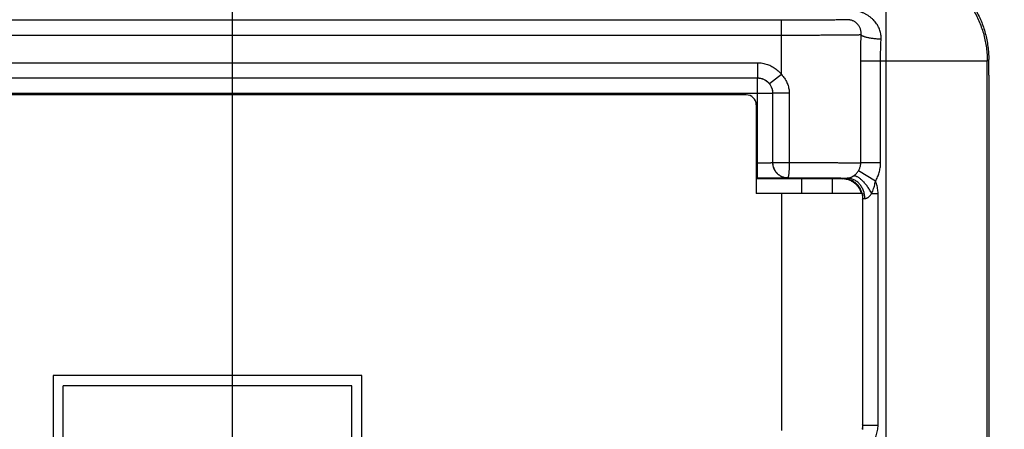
# Model space of a CAD drawing. Header units: inches. Extents: x 0 to 22, y 0 to 17.
# Tile 39 of 49: x 11.728 to 12.702, y 13.958 to 14.363. Entities that reach past the tile are written whole.
import ezdxf

# ---------------------------------------------------------------- set-up
doc = ezdxf.new("R2010")
doc.units = ezdxf.units.IN
doc.header["$LTSCALE"] = 1.21
doc.header["$MEASUREMENT"] = 0
doc.layers.get('0').update_dxf_attribs({"linetype": 'CONTINUOUS'})
doc.layers.add('DIMENSIONS', color=7, linetype='CONTINUOUS')
doc.styles.get("Standard").update_dxf_attribs({"font": 'txt', "width": 0.8})
doc.dimstyles.new('DIMSTYLE_1', dxfattribs={"dimtxt": 0.125, "dimasz": 0.18, "dimexe": 0.18, "dimexo": 0.0625, "dimgap": 0.09, "dimtad": 0, "dimtih": 1, "dimtoh": 1, "dimdec": 3, "dimzin": 4, "dimdsep": 46, "dimtxsty": 'STANDARD', "dimblk": '_FILLED', "dimblk1": '_FILLED', "dimblk2": '_FILLED', "dimcen": 0.09, "dimadec": 0, "dimazin": 0, "dimtp": 0.01, "dimtm": 0.01, "dimtfac": 1, "dimtdec": 3, "dimtofl": 0, "dimtmove": 0, "dimatfit": 3, "dimldrblk": '_FILLED', "dimfxl": 1, "dimtolj": 1, "dimtzin": 4, "dimarcsym": 0})

# ---------------------------------------------------------------- blocks, each defined once
blk = doc.blocks.new('_FILLED')
at = {"color": 0, "linetype": 'BYBLOCK'}
blk.add_solid([(0, 0), (-1, 0.1736), (-1, -0.1736)], dxfattribs=at)
blk = doc.blocks.new('*D7')
at = {"layer": 'DIMENSIONS', "color": 2, "linetype": 'CONTINUOUS'}
for p, q in [((9.70435, 14.44069), (9.70435, 16.0486)), ((11.93824, 13.75354), (11.93824, 16.0486)), ((9.70435, 15.9236), (9.34435, 15.9236)), ((11.93824, 15.9236), (12.29824, 15.9236))]:
    blk.add_line(p, q, dxfattribs=at)
at = {"layer": 'DIMENSIONS', "color": 2, "linetype": 'CONTINUOUS', "xscale": 0.18, "yscale": 0.18, "zscale": 0.18}
blk.add_blockref('_FILLED', (9.70435, 15.9236), dxfattribs=at)
at = {"layer": 'DIMENSIONS', "color": 2, "linetype": 'CONTINUOUS', "xscale": 0.18, "yscale": 0.18, "zscale": 0.18, "rotation": 180}
blk.add_blockref('_FILLED', (11.93824, 15.9236), dxfattribs=at)
at = {"layer": 'DIMENSIONS', "color": 2, "linetype": 'CONTINUOUS', "width": 0.8}
for s, p in [('[', (10.82935, 15.8611)), (']', (11.42935, 15.8611)), ('2.234', (10.20435, 15.8611)), ('56.74', (10.92935, 15.8611))]:
    blk.add_text(s, height=0.125, dxfattribs=at).set_placement(p)
blk = doc.blocks.new('*D8')
at = {"layer": 'DIMENSIONS', "color": 2, "linetype": 'CONTINUOUS'}
for p, q in [((13.43635, 14.07558), (13.43635, 14.79191)), ((13.43635, 14.79191), (13.70785, 14.79191)), ((12.71543, 14.42197), (13.56135, 14.42197)), ((13.43635, 14.42197), (13.43635, 14.07558)), ((13.43635, 13.72918), (13.43635, 14.07558)), ((11.96635, 13.72918), (13.56135, 13.72918))]:
    blk.add_line(p, q, dxfattribs=at)
at = {"layer": 'DIMENSIONS', "color": 2, "linetype": 'CONTINUOUS', "xscale": 0.18, "yscale": 0.18, "zscale": 0.18}
for p, rotation in [((13.43635, 14.42197), 90), ((13.43635, 13.72918), 270)]:
    blk.add_blockref('_FILLED', p, dxfattribs=dict(at, rotation=rotation))
at = {"layer": 'DIMENSIONS', "color": 2, "linetype": 'CONTINUOUS', "width": 0.8}
for s, p in [('[', (14.29535, 14.72941)), (']', (14.79535, 14.72941)), ('.693', (13.77035, 14.72941)), ('17.6', (14.39535, 14.72941))]:
    blk.add_text(s, height=0.125, dxfattribs=at).set_placement(p)
blk = doc.blocks.new('*D9')
at = {"layer": 'DIMENSIONS', "color": 2, "linetype": 'CONTINUOUS'}
for p, q in [((12.71543, 14.42197), (14.31135, 14.42197)), ((14.18635, 14.42197), (14.18635, 14.05054)), ((14.18635, 13.6791), (14.18635, 14.05054)), ((14.18635, 14.05054), (14.18635, 13.37995)), ((12.62665, 13.6791), (14.31135, 13.6791)), ((14.18635, 13.37995), (14.49899, 13.37995))]:
    blk.add_line(p, q, dxfattribs=at)
at = {"layer": 'DIMENSIONS', "color": 2, "linetype": 'CONTINUOUS', "xscale": 0.18, "yscale": 0.18, "zscale": 0.18}
for p, rotation in [((14.18635, 14.42197), 90), ((14.18635, 13.6791), 270)]:
    blk.add_blockref('_FILLED', p, dxfattribs=dict(at, rotation=rotation))
at = {"layer": 'DIMENSIONS', "color": 2, "linetype": 'CONTINUOUS', "width": 0.8}
for s, p in [('[', (15.08649, 13.31745)), (']', (15.68649, 13.31745)), ('.743', (14.56149, 13.31745)), ('18.87', (15.18649, 13.31745))]:
    blk.add_text(s, height=0.125, dxfattribs=at).set_placement(p)

msp = doc.modelspace()

# ---------------------------------------------------------------- linework, layer by layer
at = {"color": 7, "linetype": 'CONTINUOUS'}
for p, q in [((12.58486, 13.8687), (12.58486, 14.42197)), ((12.48135, 14.36238), (10.81935, 14.36238)), ((12.48135, 14.30863), (12.48135, 14.36238)), ((12.48135, 14.34738), (10.81935, 14.34738)), ((10.81935, 14.32033), (12.45758, 14.32033)), ((12.45758, 14.32033), (12.45758, 14.30533)), ((12.55974, 14.2212), (12.55974, 14.32198)), ((12.68486, 14.32198), (12.55974, 14.32198)), ((12.57933, 14.2212), (12.57933, 14.32198)), ((12.68486, 14.32198), (12.68635, 14.32347)), ((12.68486, 13.89809), (12.68486, 14.32198)), ((12.68635, 14.30818), (12.68635, 14.32347)), ((12.48135, 14.30863), (12.46947, 14.29948)), ((10.81935, 14.30533), (12.45758, 14.30533)), ((10.81935, 14.30529), (12.45753, 14.30529)), ((12.45758, 14.30533), (12.45753, 14.30529)), ((12.45753, 14.20635), (12.45753, 14.30529)), ((12.44635, 14.2886), (10.52304, 14.2886)), ((10.81935, 14.29029), (12.47253, 14.29029)), ((12.47258, 14.29033), (12.47253, 14.29029)), ((12.47253, 14.29029), (12.47253, 14.22161)), ((12.47258, 14.29033), (12.47258, 14.22165)), ((12.48901, 14.29033), (12.47258, 14.29033)), ((12.48901, 14.29033), (12.48901, 14.22165)), ((12.45635, 14.2786), (12.45635, 14.1911)), ((12.45635, 14.22135), (12.45753, 14.22135)), ((12.47253, 14.22161), (12.47258, 14.22165)), ((12.47258, 14.22165), (12.48901, 14.22165)), ((12.57933, 14.2212), (12.55974, 14.2212)), ((12.57425, 14.20323), (12.55749, 14.2135)), ((12.45635, 14.20635), (12.45753, 14.20635)), ((12.54136, 14.20543), (12.45635, 14.20545)), ((12.48753, 14.20661), (12.48758, 14.20665)), ((12.50135, 14.1911), (12.50135, 14.20544)), ((12.53135, 14.20543), (12.53135, 14.1911)), ((12.54136, 14.20543), (12.54188, 14.20596)), ((12.56135, 14.1911), (12.45635, 14.1911)), ((12.48135, 14.1911), (12.48135, 13.95648)), ((12.56135, 14.1911), (12.56135, 13.9576)), ((12.57061, 14.19096), (12.57688, 14.19096)), ((12.57688, 13.96183), (12.57688, 14.19096)), ((12.56135, 14.18543), (12.56188, 14.18596)), ((12.56188, 13.96183), (12.56188, 14.18596)), ((11.76092, 14.01084), (11.76092, 13.03414)), ((12.06635, 14.01084), (11.76092, 14.01084)), ((12.06635, 13.03414), (12.06635, 14.01084)), ((11.77092, 13.04414), (11.77092, 14.00084)), ((12.05635, 14.00084), (11.77092, 14.00084)), ((12.05635, 13.04414), (12.05635, 14.00084)), ((12.56188, 13.96183), (12.56135, 13.96235)), ((12.56188, 13.96183), (12.57688, 13.96183))]:
    msp.add_line(p, q, dxfattribs=at)
msp.add_arc((12.44635, 14.2786), 0.01, 0, 90, dxfattribs=at)
for points, knots in [([(12.58636, 14.42347), (12.58854, 14.42347), (12.59291, 14.42333), (12.59942, 14.42268), (12.60588, 14.42162), (12.61226, 14.42013), (12.61853, 14.41823), (12.62466, 14.41592), (12.63062, 14.41322), (12.63639, 14.41013), (12.64195, 14.40667), (12.64728, 14.40286), (12.65234, 14.39871), (12.65712, 14.39423), (12.66159, 14.38945), (12.66575, 14.38439), (12.66956, 14.37906), (12.67302, 14.3735), (12.6761, 14.36773), (12.67881, 14.36176), (12.68111, 14.35563), (12.68301, 14.34937), (12.6845, 14.34299), (12.68557, 14.33653), (12.68621, 14.33001), (12.68635, 14.32565), (12.68635, 14.32347)], [0, 0, 0, 0, 0.041638, 0.08334, 0.125016, 0.166629, 0.208315, 0.250016, 0.291642, 0.333295, 0.374999, 0.416665, 0.458284, 0.499981, 0.541678, 0.583297, 0.624965, 0.666671, 0.708327, 0.749957, 0.791661, 0.833352, 0.874969, 0.91665, 0.958357, 1, 1, 1, 1]), ([(12.58486, 14.42197), (12.58705, 14.42197), (12.59141, 14.42183), (12.59793, 14.42119), (12.60439, 14.42012), (12.61076, 14.41863), (12.61703, 14.41673), (12.62316, 14.41442), (12.62912, 14.41172), (12.6349, 14.40863), (12.64046, 14.40518), (12.64578, 14.40136), (12.65084, 14.39721), (12.65562, 14.39273), (12.6601, 14.38795), (12.66425, 14.38289), (12.66807, 14.37757), (12.67152, 14.37201), (12.67461, 14.36623), (12.67731, 14.36027), (12.67962, 14.35414), (12.68152, 14.34787), (12.68301, 14.3415), (12.68408, 14.33504), (12.68472, 14.32852), (12.68486, 14.32416), (12.68486, 14.32198)], [0, 0, 0, 0, 0.041666, 0.083332, 0.124998, 0.166664, 0.208331, 0.249997, 0.291664, 0.333331, 0.374998, 0.416666, 0.458333, 0.5, 0.541667, 0.583334, 0.625002, 0.666669, 0.708336, 0.750003, 0.791669, 0.833336, 0.875002, 0.916668, 0.958334, 1, 1, 1, 1]), ([(12.57987, 14.34354), (12.5799, 14.34427), (12.5799, 14.34574), (12.57971, 14.34796), (12.57931, 14.35019), (12.57869, 14.35241), (12.57785, 14.3546), (12.57679, 14.35675), (12.57551, 14.35884), (12.574, 14.36084), (12.57228, 14.36274), (12.57034, 14.36453), (12.56819, 14.36619), (12.56585, 14.36769), (12.56334, 14.36903), (12.56069, 14.37017), (12.55793, 14.37112), (12.55507, 14.37185), (12.55216, 14.37238), (12.54923, 14.37269), (12.54726, 14.37276), (12.54628, 14.37276)], [0, 0, 0, 0, 0.044154, 0.088648, 0.134048, 0.180258, 0.22734, 0.275355, 0.324369, 0.374497, 0.425926, 0.478836, 0.533317, 0.589205, 0.646276, 0.704295, 0.76301, 0.822186, 0.881607, 0.940966, 1, 1, 1, 1]), ([(12.54628, 14.36292), (12.54615, 14.36289), (12.54578, 14.36287), (12.54505, 14.36283), (12.54398, 14.36279), (12.54258, 14.36275), (12.54087, 14.36272), (12.53884, 14.36268), (12.5365, 14.36264), (12.53388, 14.36261), (12.53098, 14.36258), (12.52782, 14.36255), (12.52441, 14.36252), (12.52078, 14.36249), (12.51694, 14.36247), (12.51291, 14.36245), (12.50872, 14.36243), (12.50438, 14.36241), (12.49992, 14.3624), (12.49536, 14.36239), (12.49073, 14.36238), (12.48605, 14.36238), (12.48292, 14.36238), (12.48135, 14.36238)], [0, 0, 0, 0, 0.006059, 0.017331, 0.033782, 0.055315, 0.081815, 0.113147, 0.149155, 0.189634, 0.234377, 0.283149, 0.33569, 0.391723, 0.450952, 0.513074, 0.577769, 0.644703, 0.713505, 0.783816, 0.855303, 0.927532, 1, 1, 1, 1]), ([(12.56016, 14.34785), (12.5602, 14.34835), (12.56022, 14.34937), (12.56011, 14.3509), (12.55983, 14.35241), (12.5594, 14.35388), (12.55881, 14.35529), (12.55807, 14.35663), (12.5572, 14.35785), (12.55621, 14.35895), (12.55513, 14.35991), (12.554, 14.36072), (12.55285, 14.36138), (12.55169, 14.3619), (12.55056, 14.3623), (12.54945, 14.36259), (12.54837, 14.36278), (12.54731, 14.36289), (12.54662, 14.36292), (12.54628, 14.36292)], [0, 0, 0, 0, 0.065877, 0.132168, 0.19852, 0.264806, 0.330991, 0.396912, 0.462165, 0.526224, 0.588552, 0.648799, 0.706472, 0.761216, 0.813191, 0.862696, 0.909897, 0.955654, 1, 1, 1, 1]), ([(12.56016, 14.34785), (12.55978, 14.34783), (12.55888, 14.3478), (12.55736, 14.34777), (12.55546, 14.34773), (12.55319, 14.3477), (12.55058, 14.34766), (12.54763, 14.34763), (12.54435, 14.3476), (12.54077, 14.34757), (12.53689, 14.34754), (12.53275, 14.34751), (12.52835, 14.34749), (12.52373, 14.34746), (12.5189, 14.34744), (12.51389, 14.34743), (12.50871, 14.34741), (12.5034, 14.3474), (12.49798, 14.34739), (12.49248, 14.34738), (12.48693, 14.34738), (12.48321, 14.34738), (12.48135, 14.34738)], [0, 0, 0, 0, 0.014623, 0.034052, 0.058198, 0.086952, 0.120176, 0.157704, 0.199346, 0.244904, 0.294154, 0.346834, 0.402674, 0.461411, 0.522779, 0.586504, 0.652284, 0.719773, 0.788626, 0.858515, 0.929091, 1, 1, 1, 1]), ([(12.55974, 14.32198), (12.55974, 14.32486), (12.55977, 14.33062), (12.55992, 14.33924), (12.56007, 14.34498), (12.56016, 14.34785)], [0, 0, 0, 0, 0.334075, 0.667654, 1, 1, 1, 1]), ([(12.57987, 14.34354), (12.5792, 14.34356), (12.57787, 14.34362), (12.5759, 14.34376), (12.57397, 14.34394), (12.57209, 14.34415), (12.5703, 14.34441), (12.5686, 14.34469), (12.56701, 14.34501), (12.56555, 14.34535), (12.56423, 14.34572), (12.56307, 14.34611), (12.56208, 14.34652), (12.56126, 14.34694), (12.56062, 14.34736), (12.56029, 14.34769), (12.56016, 14.34785)], [0, 0, 0, 0, 0.097764, 0.194673, 0.2898, 0.382242, 0.471127, 0.555624, 0.634957, 0.708417, 0.775376, 0.835306, 0.88781, 0.932661, 0.969896, 1, 1, 1, 1]), ([(12.57933, 14.32198), (12.57933, 14.32378), (12.57936, 14.32739), (12.57946, 14.3328), (12.57963, 14.33818), (12.57978, 14.34175), (12.57987, 14.34354)], [0, 0, 0, 0, 0.251301, 0.502175, 0.75196, 1, 1, 1, 1]), ([(12.45758, 14.32033), (12.4584, 14.32033), (12.46006, 14.32026), (12.46253, 14.31995), (12.46497, 14.31944), (12.46737, 14.31872), (12.4697, 14.31781), (12.47194, 14.31671), (12.47408, 14.31542), (12.47612, 14.31396), (12.47802, 14.31234), (12.47978, 14.31056), (12.48085, 14.30929), (12.48135, 14.30863)], [0, 0, 0, 0, 0.090145, 0.180825, 0.271839, 0.362972, 0.454031, 0.545004, 0.636013, 0.727093, 0.818208, 0.909228, 1, 1, 1, 1]), ([(12.48135, 14.30863), (12.4819, 14.30805), (12.48295, 14.30685), (12.48438, 14.30494), (12.48563, 14.30294), (12.48669, 14.30087), (12.48756, 14.29876), (12.48822, 14.29662), (12.48869, 14.2945), (12.48895, 14.2924), (12.48901, 14.29101), (12.48901, 14.29033)], [0, 0, 0, 0, 0.117908, 0.235183, 0.351318, 0.465818, 0.578241, 0.688197, 0.795334, 0.899352, 1, 1, 1, 1]), ([(12.68635, 14.30818), (12.68635, 14.25809), (12.68635, 14.1579), (12.68635, 14.00761), (12.68635, 13.90742), (12.68635, 13.85733)], [0, 0, 0, 0, 0.333332, 0.66667, 1, 1, 1, 1]), ([(12.45753, 14.30529), (12.45806, 14.30529), (12.4591, 14.30523), (12.46066, 14.30498), (12.46218, 14.30458), (12.46364, 14.30401), (12.46505, 14.3033), (12.46637, 14.30244), (12.46759, 14.30145), (12.4687, 14.30034), (12.46969, 14.29912), (12.47055, 14.2978), (12.47126, 14.2964), (12.47182, 14.29493), (12.47223, 14.29341), (12.47248, 14.29186), (12.47253, 14.29081), (12.47253, 14.29029)], [0, 0, 0, 0, 0.066665, 0.133331, 0.199997, 0.266664, 0.333331, 0.399999, 0.466666, 0.533334, 0.600001, 0.666669, 0.733336, 0.800003, 0.866669, 0.933335, 1, 1, 1, 1]), ([(12.45758, 14.30533), (12.45809, 14.30533), (12.4591, 14.30528), (12.46061, 14.30505), (12.46209, 14.30466), (12.46352, 14.30413), (12.46489, 14.30346), (12.46619, 14.30265), (12.46739, 14.30171), (12.4685, 14.30066), (12.46916, 14.29988), (12.46947, 14.29948)], [0, 0, 0, 0, 0.111133, 0.222261, 0.333382, 0.444497, 0.555609, 0.666716, 0.777821, 0.88892, 1, 1, 1, 1]), ([(12.46947, 14.29948), (12.46974, 14.29912), (12.47027, 14.29836), (12.47096, 14.29715), (12.47155, 14.29586), (12.47201, 14.29451), (12.47234, 14.29313), (12.47253, 14.29173), (12.47258, 14.29079), (12.47258, 14.29033)], [0, 0, 0, 0, 0.139109, 0.281095, 0.425003, 0.569886, 0.714707, 0.858428, 1, 1, 1, 1]), ([(12.45753, 14.22135), (12.45805, 14.22135), (12.45909, 14.22135), (12.46063, 14.22136), (12.46213, 14.22136), (12.46359, 14.22137), (12.46498, 14.22138), (12.46628, 14.2214), (12.46749, 14.22142), (12.4686, 14.22143), (12.46958, 14.22146), (12.47043, 14.22148), (12.47115, 14.2215), (12.47171, 14.22153), (12.47214, 14.22154), (12.47237, 14.22159), (12.47252, 14.22158), (12.47253, 14.22161)], [0, 0, 0, 0, 0.104036, 0.206945, 0.307603, 0.404895, 0.497743, 0.585138, 0.666134, 0.739866, 0.805585, 0.862638, 0.910433, 0.948429, 0.976187, 0.993405, 1, 1, 1, 1]), ([(12.47253, 14.22161), (12.47253, 14.22109), (12.47259, 14.22004), (12.47283, 14.21849), (12.47324, 14.21697), (12.4738, 14.2155), (12.47452, 14.2141), (12.47538, 14.21278), (12.47637, 14.21156), (12.47748, 14.21044), (12.4787, 14.20945), (12.48002, 14.2086), (12.48142, 14.20788), (12.48289, 14.20732), (12.48441, 14.20691), (12.48596, 14.20667), (12.48701, 14.20661), (12.48753, 14.20661)], [0, 0, 0, 0, 0.066665, 0.133331, 0.199997, 0.266664, 0.333331, 0.399999, 0.466666, 0.533334, 0.600001, 0.666669, 0.733336, 0.800002, 0.866669, 0.933335, 1, 1, 1, 1]), ([(12.47258, 14.22165), (12.47258, 14.22113), (12.47263, 14.22006), (12.47289, 14.21846), (12.47332, 14.21689), (12.47393, 14.21536), (12.47469, 14.21391), (12.47561, 14.21257), (12.47664, 14.21135), (12.47777, 14.21026), (12.47899, 14.20932), (12.48028, 14.20852), (12.48164, 14.20785), (12.48306, 14.20732), (12.48454, 14.20694), (12.48605, 14.20671), (12.48707, 14.20665), (12.48758, 14.20665)], [0, 0, 0, 0, 0.067271, 0.135885, 0.205339, 0.275129, 0.344758, 0.413746, 0.481633, 0.548028, 0.613056, 0.677239, 0.741227, 0.805693, 0.870544, 0.935385, 1, 1, 1, 1]), ([(12.48901, 14.22165), (12.48901, 14.22113), (12.48901, 14.2201), (12.48898, 14.21856), (12.48894, 14.21706), (12.48889, 14.21561), (12.48882, 14.21422), (12.48874, 14.21291), (12.48865, 14.2117), (12.48854, 14.21059), (12.48843, 14.20961), (12.4883, 14.20875), (12.48817, 14.20803), (12.48804, 14.20747), (12.4879, 14.20705), (12.48777, 14.20677), (12.48763, 14.20666), (12.48758, 14.20665)], [0, 0, 0, 0, 0.102548, 0.203996, 0.303254, 0.39926, 0.490985, 0.57745, 0.657735, 0.730991, 0.796454, 0.853455, 0.901437, 0.939985, 0.968889, 0.988351, 1, 1, 1, 1]), ([(12.48901, 14.22165), (12.49088, 14.22165), (12.4946, 14.22165), (12.50013, 14.22164), (12.50557, 14.22163), (12.51088, 14.22162), (12.51604, 14.2216), (12.52104, 14.22158), (12.52583, 14.22156), (12.53041, 14.22154), (12.53474, 14.22151), (12.53881, 14.22148), (12.54259, 14.22145), (12.54606, 14.22142), (12.54921, 14.22139), (12.55202, 14.22136), (12.55448, 14.22132), (12.55657, 14.22128), (12.55828, 14.22125), (12.55929, 14.22122), (12.55974, 14.2212)], [0, 0, 0, 0, 0.079345, 0.157679, 0.234636, 0.309859, 0.382999, 0.453709, 0.521651, 0.58648, 0.647859, 0.705469, 0.759013, 0.808214, 0.85282, 0.892607, 0.927379, 0.956962, 0.981209, 1, 1, 1, 1]), ([(12.55749, 14.2135), (12.55773, 14.21389), (12.55819, 14.21468), (12.55875, 14.21592), (12.55919, 14.21721), (12.55951, 14.21852), (12.55969, 14.21986), (12.55974, 14.22075), (12.55973, 14.2212)], [0, 0, 0, 0, 0.168369, 0.335907, 0.502722, 0.668924, 0.834639, 1, 1, 1, 1]), ([(12.57425, 14.20323), (12.57466, 14.20389), (12.57542, 14.20523), (12.57642, 14.20732), (12.57729, 14.20946), (12.578, 14.21167), (12.57858, 14.21393), (12.579, 14.21626), (12.57927, 14.21869), (12.57933, 14.22035), (12.57933, 14.2212)], [0, 0, 0, 0, 0.122299, 0.244628, 0.366957, 0.48924, 0.611913, 0.736667, 0.865396, 1, 1, 1, 1]), ([(12.55241, 14.20824), (12.55268, 14.20842), (12.55323, 14.20881), (12.55402, 14.20946), (12.55479, 14.21016), (12.55553, 14.21092), (12.55623, 14.21174), (12.55689, 14.2126), (12.5573, 14.2132), (12.55749, 14.2135)], [0, 0, 0, 0, 0.134065, 0.272926, 0.414983, 0.559401, 0.705387, 0.852366, 1, 1, 1, 1]), ([(12.45753, 14.20635), (12.45839, 14.20635), (12.46009, 14.20635), (12.46265, 14.20635), (12.46518, 14.20636), (12.46767, 14.20637), (12.47009, 14.20637), (12.4724, 14.20639), (12.47461, 14.2064), (12.47668, 14.20641), (12.47861, 14.20643), (12.48037, 14.20644), (12.48197, 14.20646), (12.48338, 14.20648), (12.48459, 14.2065), (12.4856, 14.20652), (12.48639, 14.20655), (12.48698, 14.20655), (12.48731, 14.2066), (12.4875, 14.20658), (12.48753, 14.20661)], [0, 0, 0, 0, 0.085315, 0.17075, 0.255478, 0.338655, 0.419436, 0.496995, 0.570622, 0.639825, 0.704143, 0.76313, 0.816401, 0.863561, 0.904199, 0.937955, 0.96455, 0.98377, 0.995549, 1, 1, 1, 1]), ([(12.48758, 14.20665), (12.48911, 14.20665), (12.49216, 14.20665), (12.49672, 14.20664), (12.50122, 14.20663), (12.50565, 14.20662), (12.50995, 14.2066), (12.51411, 14.20658), (12.51809, 14.20656), (12.52188, 14.20653), (12.52545, 14.20651), (12.52879, 14.20648), (12.53188, 14.20645), (12.5347, 14.20641), (12.53724, 14.20638), (12.53949, 14.20634), (12.54143, 14.20631), (12.54305, 14.20627), (12.54434, 14.20623), (12.5453, 14.2062), (12.54592, 14.20615), (12.54623, 14.20613), (12.54633, 14.2061)], [0, 0, 0, 0, 0.078143, 0.155914, 0.23278, 0.308197, 0.381637, 0.452581, 0.52053, 0.585087, 0.645955, 0.702839, 0.755456, 0.803557, 0.846892, 0.88521, 0.918285, 0.945928, 0.967977, 0.98433, 0.994986, 1, 1, 1, 1]), ([(12.54622, 14.20483), (12.54581, 14.20493), (12.54481, 14.20515), (12.54319, 14.20538), (12.54197, 14.20543), (12.54136, 14.20543)], [0, 0, 0, 0, 0.253215, 0.626596, 1, 1, 1, 1]), ([(12.54188, 14.20596), (12.5419, 14.20598), (12.54202, 14.20597), (12.54223, 14.20601), (12.5426, 14.20602), (12.54309, 14.20604), (12.54372, 14.20605), (12.54448, 14.20607), (12.54536, 14.20609), (12.54599, 14.2061), (12.54633, 14.2061)], [0, 0, 0, 0, 0.020238, 0.070868, 0.151969, 0.263341, 0.404444, 0.574638, 0.773336, 1, 1, 1, 1]), ([(12.56121, 14.1911), (12.56105, 14.19171), (12.56067, 14.1929), (12.55994, 14.19462), (12.55905, 14.19627), (12.55801, 14.19783), (12.55683, 14.19929), (12.55552, 14.20063), (12.55409, 14.20184), (12.55255, 14.20291), (12.55092, 14.20383), (12.54921, 14.2046), (12.54743, 14.2052), (12.54561, 14.20564), (12.54375, 14.2059), (12.5425, 14.20596), (12.54188, 14.20596)], [0, 0, 0, 0, 0.071428, 0.142856, 0.214284, 0.285713, 0.357143, 0.428572, 0.500001, 0.571431, 0.64286, 0.714289, 0.785717, 0.857145, 0.928573, 1, 1, 1, 1]), ([(12.56053, 14.1911), (12.56036, 14.19169), (12.55996, 14.19285), (12.5592, 14.19452), (12.55829, 14.19611), (12.55724, 14.19762), (12.55606, 14.19902), (12.55476, 14.20031), (12.55334, 14.20148), (12.55182, 14.20251), (12.55021, 14.20339), (12.54853, 14.20413), (12.54719, 14.20458), (12.54641, 14.20479), (12.54622, 14.20483)], [0, 0, 0, 0, 0.088335, 0.176668, 0.264998, 0.353326, 0.441651, 0.529975, 0.618297, 0.706617, 0.794937, 0.883256, 0.971576, 1, 1, 1, 1]), ([(12.54633, 14.20611), (12.54649, 14.20611), (12.54682, 14.20613), (12.54734, 14.20618), (12.54788, 14.20627), (12.54846, 14.20641), (12.54907, 14.20658), (12.54972, 14.2068), (12.55038, 14.20709), (12.55105, 14.20743), (12.55173, 14.2078), (12.55219, 14.20809), (12.55241, 14.20824)], [0, 0, 0, 0, 0.074049, 0.153468, 0.237741, 0.326912, 0.423758, 0.530621, 0.641903, 0.754688, 0.874988, 1, 1, 1, 1]), ([(12.56379, 14.18611), (12.56378, 14.18676), (12.56372, 14.18806), (12.56347, 14.19), (12.56304, 14.1919), (12.56246, 14.19374), (12.56173, 14.19552), (12.56085, 14.1972), (12.55982, 14.19878), (12.55867, 14.20023), (12.5574, 14.20155), (12.55603, 14.20272), (12.55456, 14.20374), (12.55301, 14.20458), (12.5514, 14.20525), (12.54974, 14.20574), (12.54804, 14.20603), (12.5469, 14.2061), (12.54633, 14.20611)], [0, 0, 0, 0, 0.066563, 0.132997, 0.199154, 0.264895, 0.330096, 0.39465, 0.458471, 0.5215, 0.583706, 0.645089, 0.70568, 0.765544, 0.824775, 0.883495, 0.941849, 1, 1, 1, 1]), ([(12.57061, 14.19096), (12.57031, 14.19154), (12.56969, 14.19269), (12.56869, 14.19438), (12.56763, 14.19604), (12.56652, 14.19765), (12.56537, 14.19919), (12.56419, 14.20066), (12.56299, 14.20203), (12.56178, 14.2033), (12.56058, 14.20444), (12.55939, 14.20546), (12.55823, 14.20633), (12.55711, 14.20706), (12.55604, 14.20763), (12.55503, 14.20805), (12.55408, 14.20829), (12.55321, 14.20837), (12.55266, 14.20831), (12.55241, 14.20824)], [0, 0, 0, 0, 0.074416, 0.14961, 0.224973, 0.299872, 0.373675, 0.445769, 0.515563, 0.582499, 0.646064, 0.705799, 0.761318, 0.812325, 0.858639, 0.900233, 0.937285, 0.97026, 1, 1, 1, 1]), ([(12.57061, 14.19096), (12.57097, 14.19177), (12.57164, 14.19339), (12.57251, 14.19586), (12.57329, 14.19831), (12.57385, 14.20077), (12.57414, 14.20241), (12.57425, 14.20323)], [0, 0, 0, 0, 0.206835, 0.410268, 0.61035, 0.807003, 1, 1, 1, 1]), ([(12.57688, 14.19096), (12.57688, 14.1918), (12.57681, 14.19349), (12.57649, 14.196), (12.57596, 14.19847), (12.57523, 14.20089), (12.5746, 14.20246), (12.57425, 14.20323)], [0, 0, 0, 0, 0.200625, 0.400226, 0.599513, 0.799215, 1, 1, 1, 1]), ([(12.56188, 14.18596), (12.56188, 14.18647), (12.56184, 14.18749), (12.56166, 14.18902), (12.56147, 14.19003), (12.56135, 14.19052)], [0, 0, 0, 0, 0.333336, 0.666674, 1, 1, 1, 1]), ([(12.56379, 14.18611), (12.56399, 14.18611), (12.56441, 14.18615), (12.56504, 14.18627), (12.56568, 14.18648), (12.56632, 14.18677), (12.56698, 14.18715), (12.56764, 14.18764), (12.56834, 14.18824), (12.56908, 14.18898), (12.56985, 14.1899), (12.57035, 14.19058), (12.57061, 14.19096)], [0, 0, 0, 0, 0.070583, 0.144484, 0.221571, 0.302526, 0.388831, 0.48267, 0.587088, 0.705795, 0.842651, 1, 1, 1, 1]), ([(12.56188, 14.18596), (12.56189, 14.18599), (12.56203, 14.18599), (12.56225, 14.18603), (12.56265, 14.18605), (12.56316, 14.18608), (12.56356, 14.1861), (12.56379, 14.18611)], [0, 0, 0, 0, 0.049032, 0.174645, 0.376545, 0.652647, 1, 1, 1, 1]), ([(12.56135, 13.95788), (12.56147, 13.95831), (12.56166, 13.95917), (12.56184, 13.96049), (12.56188, 13.96138), (12.56188, 13.96183)], [0, 0, 0, 0, 0.333279, 0.666608, 1, 1, 1, 1]), ([(12.56748, 13.94001), (12.56814, 13.94063), (12.5694, 13.94195), (12.57111, 13.94407), (12.57262, 13.94634), (12.57392, 13.94873), (12.57499, 13.95123), (12.57583, 13.95382), (12.57644, 13.95646), (12.5768, 13.95914), (12.57688, 13.96093), (12.57688, 13.96183)], [0, 0, 0, 0, 0.111678, 0.223195, 0.334607, 0.445971, 0.557337, 0.668594, 0.779565, 0.890082, 1, 1, 1, 1])]:
    msp.add_open_spline(points, degree=3, knots=knots, dxfattribs=at)

# ---------------------------------------------------------------- dimensions: what is measured, and where the dimension line sits
at = {"layer": 'DIMENSIONS', "color": 2, "linetype": 'CONTINUOUS'}
dim = msp.add_linear_dim(base=(11.93824, 15.9236), p1=(9.70435, 14.44069), p2=(11.93824, 13.75354), dimstyle='DIMSTYLE_1', dxfattribs=at)
dim.commit()
dim.dimension.update_dxf_attribs({"geometry": '*D7', "text_midpoint": (10.86685, 15.9236), "dimtype": 160})
for base, p2, picture, middle in [((13.43635, 13.72918), (11.96635, 13.72918), '*D8', (14.33285, 14.79191)), ((14.18635, 13.6791), (12.62665, 13.6791), '*D9', (15.17399, 13.37995))]:
    dim = msp.add_linear_dim(base=base, p1=(12.71543, 14.42197), p2=p2, angle=270, dimstyle='DIMSTYLE_1', dxfattribs=at)
    dim.commit()
    dim.dimension.update_dxf_attribs({"geometry": picture, "text_midpoint": middle, "dimtype": 160})

doc.saveas('drawing.dxf')
